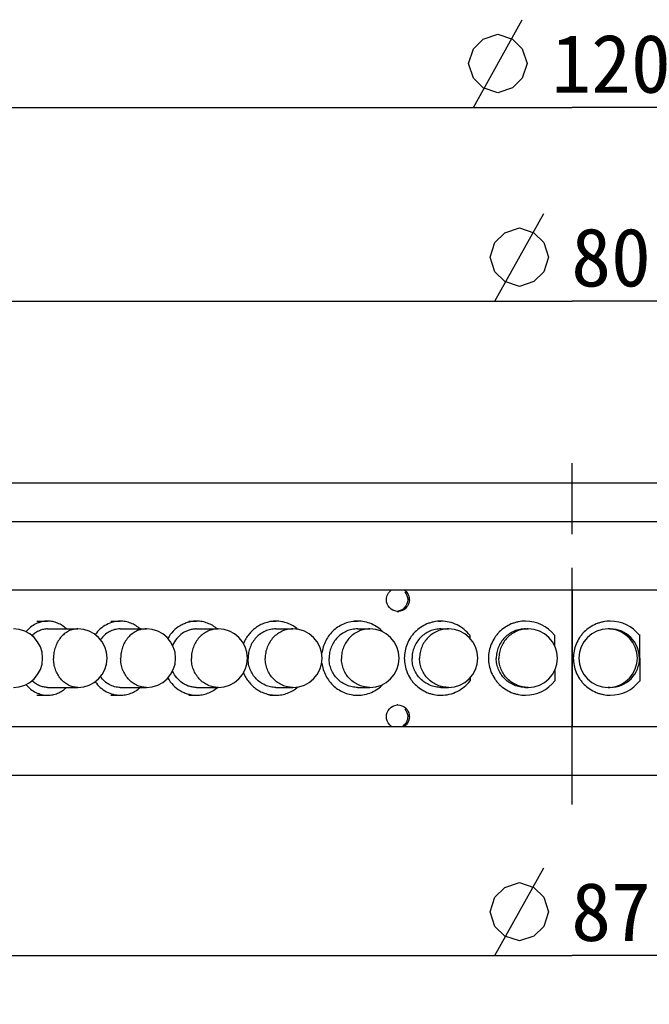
# Model space of a CAD drawing. Header units: millimetres. Extents: x 70 to 246, y 22 to 273.
# Tile 4 of 7: x 105 to 137, y 223 to 273. Entities that reach past the tile are written whole.
import ezdxf
from ezdxf.enums import TextEntityAlignment as Align

# ---------------------------------------------------------------- set-up
doc = ezdxf.new("R2010")
doc.units = ezdxf.units.MM
doc.header["$LTSCALE"] = 23.1
doc.linetypes.add('CENTER', pattern=[0.6, 0.375, -0.075, 0.075, -0.075])
doc.layers.get('0').update_dxf_attribs({"linetype": 'CONTINUOUS'})
for name, color, linetype in [('00_COMPONENTS', 7, 'CONTINUOUS'), ('03_ALL_AXES', 7, 'CONTINUOUS'), ('51__DRAFT_DIMS', 7, 'CONTINUOUS')]:
    doc.layers.add(name, color=color, linetype=linetype)
doc.styles.get("Standard").update_dxf_attribs({"font": 'simfang.ttf'})
doc.dimstyles.new('DIMSTYLE_1', dxfattribs={"dimtxt": 3, "dimasz": 3, "dimexe": 2.5, "dimexo": 0.5, "dimgap": 0.75, "dimtad": 1, "dimdsep": 46, "dimtxsty": 'STANDARD', "dimblk": '_FILLED', "dimblk1": '_FILLED', "dimblk2": '_FILLED', "dimcen": 0.09, "dimclrt": 3, "dimazin": 2, "dimtp": 0.3, "dimtm": 0.3, "dimtfac": 1, "dimtofl": 0, "dimtmove": 0, "dimatfit": 3, "dimldrblk": '_FILLED', "dimfxl": 1, "dimtolj": 1, "dimarcsym": 0})
doc.dimstyles.new('DIMSTYLE_2', dxfattribs={"dimtxt": 3, "dimasz": 3, "dimexe": 2.5, "dimexo": 0.5, "dimgap": 0.75, "dimtad": 1, "dimdsep": 46, "dimtxsty": 'STANDARD', "dimblk": '_FILLED', "dimblk1": '_FILLED', "dimblk2": '_FILLED', "dimcen": 0.09, "dimclrt": 3, "dimazin": 2, "dimtp": 0.2, "dimtm": 0.2, "dimtfac": 1, "dimtofl": 0, "dimtmove": 0, "dimatfit": 3, "dimldrblk": '_FILLED', "dimfxl": 1, "dimtolj": 1, "dimarcsym": 0})

# ---------------------------------------------------------------- blocks, each defined once
blk = doc.blocks.new('_FILLED')
at = {"color": 0, "linetype": 'ByBlock'}
blk.add_solid([(0, 0), (-1, 0.167), (-1, -0.167)], dxfattribs=at)
blk = doc.blocks.new('*D1')
at = {"layer": '51__DRAFT_DIMS', "color": 4}
for p, q in [((72.889, 249.382), (72.889, 271.237)), ((192.889, 249.383), (192.889, 271.237)), ((72.889, 268.737), (132.889, 268.737)), ((192.889, 268.737), (132.889, 268.737))]:
    blk.add_line(p, q, dxfattribs=at)
at = {"layer": '51__DRAFT_DIMS', "color": 4, "xscale": 3, "yscale": 3, "zscale": 3, "rotation": 180}
blk.add_blockref('_FILLED', (72.889, 268.737), dxfattribs=at)
at = {"layer": '51__DRAFT_DIMS', "color": 4, "xscale": 3, "yscale": 3, "zscale": 3}
blk.add_blockref('_FILLED', (192.889, 268.737), dxfattribs=at)
at = {"layer": '51__DRAFT_DIMS', "color": 3}
blk.add_text('120', height=3, dxfattribs=at).set_placement((134.889, 269.487), align=Align.CENTER)
blk = doc.blocks.new('*D2')
at = {"layer": '51__DRAFT_DIMS', "color": 4}
for p, q in [((92.889, 247.983), (92.889, 261.302)), ((172.889, 247.983), (172.889, 261.302)), ((92.889, 258.802), (132.889, 258.802)), ((172.889, 258.802), (132.889, 258.802))]:
    blk.add_line(p, q, dxfattribs=at)
at = {"layer": '51__DRAFT_DIMS', "color": 4, "xscale": 3, "yscale": 3, "zscale": 3, "rotation": 180}
blk.add_blockref('_FILLED', (92.889, 258.802), dxfattribs=at)
at = {"layer": '51__DRAFT_DIMS', "color": 4, "xscale": 3, "yscale": 3, "zscale": 3}
blk.add_blockref('_FILLED', (172.889, 258.802), dxfattribs=at)
at = {"layer": '51__DRAFT_DIMS', "color": 3}
blk.add_text('80', height=3, dxfattribs=at).set_placement((134.889, 259.552), align=Align.CENTER)
blk = doc.blocks.new('*D3')
at = {"layer": '51__DRAFT_DIMS', "color": 4}
for p, q in [((89.389, 233.983), (89.389, 222.726)), ((176.389, 233.983), (176.389, 222.726)), ((89.389, 225.226), (132.889, 225.226)), ((176.389, 225.226), (132.889, 225.226))]:
    blk.add_line(p, q, dxfattribs=at)
at = {"layer": '51__DRAFT_DIMS', "color": 4, "xscale": 3, "yscale": 3, "zscale": 3, "rotation": 180}
blk.add_blockref('_FILLED', (89.389, 225.226), dxfattribs=at)
at = {"layer": '51__DRAFT_DIMS', "color": 4, "xscale": 3, "yscale": 3, "zscale": 3}
blk.add_blockref('_FILLED', (176.389, 225.226), dxfattribs=at)
at = {"layer": '51__DRAFT_DIMS', "color": 3}
blk.add_text('87', height=3, dxfattribs=at).set_placement((134.889, 225.976), align=Align.CENTER)
blk = doc.blocks.new('*D4')
at = {"layer": '51__DRAFT_DIMS', "color": 4}
for p, q in [((91.389, 249.483), (205.461, 249.483)), ((202.961, 249.483), (202.961, 241.983)), ((202.961, 234.483), (202.961, 241.983)), ((193.389, 234.483), (205.461, 234.483))]:
    blk.add_line(p, q, dxfattribs=at)
at = {"layer": '51__DRAFT_DIMS', "color": 4, "xscale": 3, "yscale": 3, "zscale": 3}
for p, rotation in [((202.961, 249.483), 90), ((202.961, 234.483), 270)]:
    blk.add_blockref('_FILLED', p, dxfattribs=dict(at, rotation=rotation))
at = {"layer": '51__DRAFT_DIMS', "color": 3}
blk.add_text('15', height=3, rotation=90, dxfattribs=at).set_placement((202.211, 241.983), align=Align.CENTER)

msp = doc.modelspace()

# ---------------------------------------------------------------- hatches: boundary and pattern name
h = msp.add_hatch()
h.set_pattern_fill('DEFAULT__2', color=4, scale=1.647445, angle=245, style=0, pattern_type=0)
h.set_pattern_definition([(245, (0, 0), (1.493092, -0.69624), [])])
edge = h.paths.add_edge_path()
edge.add_line((77.6889, 244.9826), (79.6889, 244.9826))
edge.add_line((79.8889, 244.7826), (79.6889, 244.9826))
edge.add_line((79.8889, 244.7826), (79.8889, 235.9826))
edge.add_line((79.8889, 235.9826), (72.8889, 235.9826))
edge.add_line((72.8889, 248.8824), (72.8889, 235.9826))
edge.add_line((73.4891, 249.4826), (72.8889, 248.8824))
edge.add_line((73.4891, 249.4826), (73.8889, 249.4826))
edge.add_line((73.8889, 247.4826), (73.8889, 249.4826))
edge.add_line((77.6889, 247.4826), (73.8889, 247.4826))
edge.add_line((77.6889, 247.4826), (77.6889, 244.9826))
edge = h.paths.add_edge_path()
edge.add_line((186.0889, 244.9826), (188.0889, 244.9826))
edge.add_line((188.0889, 247.4826), (188.0889, 244.9826))
edge.add_line((191.8889, 247.4826), (188.0889, 247.4826))
edge.add_line((191.8889, 247.4826), (191.8889, 249.4826))
edge.add_line((191.8889, 249.4826), (192.2891, 249.4826))
edge.add_line((192.2891, 249.4826), (192.8889, 248.8829))
edge.add_line((192.8889, 248.8829), (192.8889, 235.9826))
edge.add_line((192.8889, 235.9826), (185.8889, 235.9826))
edge.add_line((185.8889, 244.7826), (185.8889, 235.9826))
edge.add_line((185.8889, 244.7826), (186.0889, 244.9826))
h = msp.add_hatch()
h.set_pattern_fill('DEFAULT__4', color=4, scale=1.445784, angle=125, style=0, pattern_type=0)
h.set_pattern_definition([(125, (0, 0), (-1.184317, -0.8292676), [])])
edge = h.paths.add_edge_path()
edge.add_line((74.0889, 249.4826), (90.8889, 249.4826))
edge.add_line((92.8889, 247.4826), (90.8889, 249.4826))
edge.add_line((92.8889, 247.4826), (92.8889, 243.9826))
edge.add_line((83.8889, 243.9826), (92.8889, 243.9826))
edge.add_line((83.8889, 243.9826), (83.5889, 244.2826))
edge.add_line((83.5889, 245.2826), (83.5889, 244.2826))
edge.add_line((78.3889, 245.2826), (83.5889, 245.2826))
edge.add_line((78.3889, 245.2826), (77.8889, 245.7826))
edge.add_line((77.8889, 247.4826), (77.8889, 245.7826))
edge.add_line((74.3889, 247.4826), (77.8889, 247.4826))
edge.add_line((74.3889, 247.4826), (74.0889, 247.7826))
edge.add_line((74.0889, 247.7826), (74.0889, 249.4826))
edge = h.paths.add_edge_path()
edge.add_line((174.8889, 249.4826), (191.6889, 249.4826))
edge.add_line((191.6889, 247.7826), (191.6889, 249.4826))
edge.add_line((191.3889, 247.4826), (191.6889, 247.7826))
edge.add_line((187.8889, 247.4826), (191.3889, 247.4826))
edge.add_line((187.8889, 247.4826), (187.8889, 245.7826))
edge.add_line((187.3889, 245.2826), (187.8889, 245.7826))
edge.add_line((182.1889, 245.2826), (187.3889, 245.2826))
edge.add_line((182.1889, 245.2826), (182.1889, 244.2826))
edge.add_line((181.8889, 243.9826), (182.1889, 244.2826))
edge.add_line((172.8889, 243.9826), (181.8889, 243.9826))
edge.add_line((172.8889, 247.4826), (172.8889, 243.9826))
edge.add_line((172.8889, 247.4826), (174.8889, 249.4826))
h = msp.add_hatch()
h.set_pattern_fill('DEFAULT__1', color=4, scale=3.871852, angle=205, style=0, pattern_type=0)
h.set_pattern_definition([(205, (0, 0), (1.636315, -3.50909), [])])
edge = h.paths.add_edge_path()
edge.add_line((182.3889, 235.9826), (182.3889, 240.105))
edge.add_line((182.8889, 240.105), (182.3889, 240.105))
edge.add_line((182.8889, 235.9826), (182.8889, 240.105))
edge.add_line((182.3889, 235.9826), (182.8889, 235.9826))
edge = h.paths.add_edge_path()
edge.add_line((182.3889, 240.8603), (182.3889, 244.9826))
edge.add_line((182.3889, 244.9826), (182.8889, 244.9826))
edge.add_line((182.8889, 240.8603), (182.8889, 244.9826))
edge.add_line((182.3889, 240.8603), (182.8889, 240.8603))
edge = h.paths.add_edge_path()
edge.add_line((82.8889, 235.9826), (82.8889, 240.1386))
edge.add_line((83.3889, 240.1386), (82.8889, 240.1386))
edge.add_line((83.3889, 235.9826), (83.3889, 240.1386))
edge.add_line((83.3889, 235.9826), (82.8889, 235.9826))
edge = h.paths.add_edge_path()
edge.add_line((82.8889, 240.8267), (82.8889, 244.9826))
edge.add_line((83.3889, 244.9826), (82.8889, 244.9826))
edge.add_line((83.3889, 240.8267), (83.3889, 244.9826))
edge.add_line((82.8889, 240.8267), (83.3889, 240.8267))
h = msp.add_hatch()
h.set_pattern_fill('DEFAULT__3', color=4, scale=0.5751, angle=5, style=0, pattern_type=0)
h.set_pattern_definition([(5, (0, 0), (-0.0501233, 0.5729118), [])])
edge = h.paths.add_edge_path()
edge.add_line((72.8889, 234.4826), (89.3889, 234.4826))
edge.add_line((72.8889, 234.4826), (72.8889, 235.9826))
edge.add_line((72.8889, 235.9826), (83.5889, 235.9826))
edge.add_line((83.5889, 235.9826), (83.5889, 236.6826))
edge.add_line((83.8889, 236.9826), (83.5889, 236.6826))
edge.add_line((83.8889, 236.9826), (89.3889, 236.9826))
edge.add_line((89.3889, 234.4826), (89.3889, 236.9826))
edge = h.paths.add_edge_path()
edge.add_line((176.3889, 234.4826), (192.8889, 234.4826))
edge.add_line((176.3889, 234.4826), (176.3889, 236.9826))
edge.add_line((176.3889, 236.9826), (181.8889, 236.9826))
edge.add_line((181.8889, 236.9826), (182.1889, 236.6826))
edge.add_line((182.1889, 235.9826), (182.1889, 236.6826))
edge.add_line((182.1889, 235.9826), (192.8889, 235.9826))
edge.add_line((192.8889, 234.4826), (192.8889, 235.9826))

# ---------------------------------------------------------------- linework, layer by layer
at = {"layer": '00_COMPONENTS', "color": 7}
for p, q in [((74.0889, 249.4826), (192.2891, 249.4826)), ((172.8889, 247.4826), (92.8889, 247.4826)), ((83.8889, 243.9826), (181.8889, 243.9826)), ((132.8802, 243.9826), (132.8802, 236.9826)), ((132.8889, 243.9826), (132.8889, 236.9826)), ((105.4384, 242.3826), (105.9929, 242.3826)), ((105.9929, 241.9826), (107.5457, 241.9826)), ((109.2412, 242.3826), (109.719, 242.3826)), ((109.719, 241.9826), (111.0566, 241.9826)), ((113.2345, 242.3826), (113.6316, 242.3826)), ((113.6316, 241.9826), (114.7433, 241.9826)), ((117.386, 242.3826), (117.6992, 242.3826)), ((117.6992, 241.9826), (118.5761, 241.9826)), ((121.6623, 242.3826), (121.8891, 242.3826)), ((121.8891, 241.9826), (122.5242, 241.9826)), ((126.0291, 242.3826), (126.1676, 242.3826)), ((126.1676, 241.9826), (126.5557, 241.9826)), ((130.5003, 241.9826), (130.6382, 241.9826)), ((134.8521, 241.9826), (134.7388, 241.9826)), ((127.6471, 241.6567), (127.6478, 241.5106)), ((131.9923, 241.6567), (131.9951, 241.1204)), ((136.3447, 241.6567), (136.357, 239.3244)), ((136.3852, 241.6567), (136.3447, 241.6567)), ((127.6585, 239.4664), (127.6592, 239.3244)), ((132.0017, 239.8591), (132.0045, 239.3244)), ((105.9929, 238.9826), (107.5457, 238.9826)), ((109.719, 238.9826), (111.0566, 238.9826)), ((113.6316, 238.9826), (114.7433, 238.9826)), ((117.6992, 238.9826), (118.5761, 238.9826)), ((121.8891, 238.9826), (122.5242, 238.9826)), ((126.1676, 238.9826), (126.5557, 238.9826)), ((130.5003, 238.9826), (130.6382, 238.9826)), ((134.8521, 238.9826), (134.7388, 238.9826)), ((136.3975, 239.3244), (136.357, 239.3244)), ((105.4384, 238.5826), (105.9929, 238.5826)), ((109.2412, 238.5826), (109.719, 238.5826)), ((113.2345, 238.5826), (113.6316, 238.5826)), ((117.386, 238.5826), (117.6992, 238.5826)), ((121.6623, 238.5826), (121.8891, 238.5826)), ((126.0291, 238.5826), (126.1676, 238.5826)), ((83.8889, 236.9826), (181.8889, 236.9826)), ((72.8889, 234.4826), (192.8889, 234.4826))]:
    msp.add_line(p, q, dxfattribs=at)
at = {"layer": '00_COMPONENTS', "color": 4}
for p, q in [((124.5471, 243.4826), (124.4629, 243.4826)), ((124.5471, 237.4826), (124.4629, 237.4826))]:
    msp.add_line(p, q, dxfattribs=at)
at = {"layer": '00_COMPONENTS', "color": 7}
for centre, radius, start, end in [((123.9519, 243.4822), 0.5952, 0.04075, 8.88899), ((123.9583, 243.4354), 0.5527, 265.28273, 269.98811), ((123.9581, 243.4356), 0.553, 270.01218, 274.68557), ((104.2388, 240.4826), 1.5, 270, 90), ((107.5457, 240.4826), 1.5, 270, 90), ((111.0566, 240.4826), 1.5, 270, 90), ((114.7433, 240.4826), 1.5, 270, 90), ((118.5761, 240.4826), 1.5, 270, 90), ((122.5242, 240.4826), 1.5, 270, 90), ((126.5557, 240.4826), 1.5, 270, 90), ((130.5, 240.4858), 1.8969, 38.11818, 89.99073), ((130.6382, 240.4826), 1.5, 270, 90), ((134.7388, 240.4826), 1.5, 90, 270), ((134.8519, 240.4848), 1.8979, 38.13341, 89.99377), ((134.8514, 240.4833), 1.4994, 0.27514, 89.97397), ((134.8514, 240.482), 1.4994, 270.0264, 0.32741), ((130.4999, 240.4795), 1.8969, 270.00955, 322.48488), ((134.8519, 240.4805), 1.8979, 270.00641, 322.46959), ((123.9583, 237.53), 0.5527, 90.01173, 94.68696), ((123.9519, 237.4822), 0.5952, 0.04075, 8.88899)]:
    msp.add_arc(centre, radius, start, end, dxfattribs=at)
at = {"layer": '00_COMPONENTS', "color": 4}
for centre, radius, start, end in [((134.7387, 240.4843), 1.4983, 85.67133, 89.99769), ((134.738, 240.4833), 1.4995, 0.27775, 85.64678), ((134.738, 240.482), 1.4995, 274.35164, 0.32477), ((134.7387, 240.4796), 1.497, 270.0006, 273.30599), ((134.7386, 240.4815), 1.4989, 273.30555, 274.32718)]:
    msp.add_arc(centre, radius, start, end, dxfattribs=at)
at = {"layer": '00_COMPONENTS', "color": 7}
for points, knots in [([(123.3706, 243.4826), (123.3706, 243.5806), (123.4195, 243.7781), (123.5552, 243.9303), (123.6359, 243.9839)], [0, 0, 0, 0, 0.5026935, 1, 1, 1, 1]), ([(124.2809, 243.9839), (124.3494, 243.9386), (124.4684, 243.816), (124.5272, 243.6561), (124.54, 243.5742)], [0, 0, 0, 0, 0.4976152, 1, 1, 1, 1]), ([(124.4629, 243.4826), (124.4629, 243.3369), (124.3495, 243.0349), (124.0582, 242.8963), (123.9138, 242.8845)], [0, 0, 0, 0, 0.5015591, 1, 1, 1, 1]), ([(124.4457, 243.1468), (124.3973, 243.0731), (124.2648, 242.9472), (124.0907, 242.8916), (124.0033, 242.8845)], [0, 0, 0, 0, 0.5012788, 1, 1, 1, 1]), ([(105.9929, 242.3826), (105.9417, 242.3826), (105.8389, 242.3766), (105.6864, 242.3497), (105.5368, 242.305), (105.342, 242.222), (105.1122, 242.0751), (104.9553, 241.9213), (104.8837, 241.8366)], [0, 0, 0, 0, 0.1205357, 0.2415714, 0.3635824, 0.4869973, 0.7390465, 1, 1, 1, 1]), ([(105.9929, 241.9826), (105.9209, 241.9826), (105.7754, 241.9674), (105.5648, 241.8997), (105.3675, 241.7895), (105.2505, 241.6915), (105.196, 241.6371)], [0, 0, 0, 0, 0.2428781, 0.4888784, 0.7406476, 1, 1, 1, 1]), ([(106.9633, 241.9827), (106.8957, 242.0459), (106.7515, 242.1596), (106.5109, 242.287), (106.2557, 242.3651), (106.08, 242.3826), (105.9929, 242.3826)], [0, 0, 0, 0, 0.2586749, 0.5102828, 0.7565707, 1, 1, 1, 1]), ([(109.719, 242.3826), (109.5965, 242.3826), (109.3489, 242.3513), (108.9979, 242.2133), (108.6828, 241.9918), (108.5088, 241.7984), (108.432, 241.6926)], [0, 0, 0, 0, 0.2427886, 0.4888824, 0.740847, 1, 1, 1, 1]), ([(109.719, 241.9826), (109.6223, 241.9826), (109.4266, 241.9579), (109.1494, 241.8488), (108.9004, 241.6737), (108.7631, 241.5208), (108.7025, 241.4372)], [0, 0, 0, 0, 0.2427807, 0.4888711, 0.7408381, 1, 1, 1, 1]), ([(110.7434, 241.9827), (110.6717, 242.0461), (110.5187, 242.1603), (110.2649, 242.2873), (109.9959, 242.3652), (109.8109, 242.3826), (109.719, 242.3826)], [0, 0, 0, 0, 0.2558994, 0.5069772, 0.7544514, 1, 1, 1, 1]), ([(113.6316, 242.3826), (113.5585, 242.3826), (113.4119, 242.3726), (113.1959, 242.3276), (112.9867, 242.2533), (112.7205, 242.1166), (112.421, 241.8781), (112.2358, 241.6324), (112.1585, 241.4995)], [0, 0, 0, 0, 0.1220976, 0.2445512, 0.3676912, 0.4917998, 0.7431851, 1, 1, 1, 1]), ([(113.6316, 241.9826), (113.568, 241.9826), (113.4403, 241.973), (113.2529, 241.9298), (113.0728, 241.8588), (112.8461, 241.7284), (112.5978, 241.5024), (112.455, 241.2734), (112.399, 241.1509)], [0, 0, 0, 0, 0.1216521, 0.2437337, 0.3666371, 0.490685, 0.7423948, 1, 1, 1, 1]), ([(114.7018, 241.9827), (114.6266, 242.0464), (114.4662, 242.1608), (114.2012, 242.2876), (113.9204, 242.3652), (113.7275, 242.3826), (113.6316, 242.3826)], [0, 0, 0, 0, 0.2537923, 0.5044781, 0.7528537, 1, 1, 1, 1]), ([(117.6992, 242.3826), (117.6117, 242.3826), (117.4362, 242.3692), (117.1788, 242.3089), (116.9325, 242.21), (116.7025, 242.0745), (116.4936, 241.9054), (116.3104, 241.7062), (116.1566, 241.4812), (116.076, 241.3175), (116.0415, 241.2331)], [0, 0, 0, 0, 0.1227751, 0.2458278, 0.3694106, 0.4937284, 0.6189214, 0.745054, 0.8721109, 1, 1, 1, 1]), ([(117.6992, 241.9826), (117.6058, 241.9826), (117.4179, 241.9631), (117.1478, 241.8763), (116.8992, 241.7355), (116.6817, 241.5463), (116.5037, 241.3161), (116.3721, 241.0539), (116.2916, 240.7699), (116.2742, 240.5731), (116.2747, 240.4747)], [0, 0, 0, 0, 0.1218078, 0.2441118, 0.3673268, 0.491721, 0.6173768, 0.7441854, 0.8718571, 1, 1, 1, 1]), ([(118.8328, 241.9609), (118.7538, 242.0281), (118.5845, 242.1488), (118.3041, 242.2824), (118.0062, 242.3643), (117.8013, 242.3826), (117.6992, 242.3826)], [0, 0, 0, 0, 0.2523323, 0.5027577, 0.751758, 1, 1, 1, 1]), ([(121.8891, 242.3826), (121.7783, 242.3826), (121.5558, 242.362), (121.2335, 242.2704), (120.9323, 242.1209), (120.6621, 241.9186), (120.4316, 241.6699), (120.2483, 241.383), (120.1179, 241.0672), (120.0691, 240.8441), (120.0546, 240.7314)], [0, 0, 0, 0, 0.1235188, 0.2472484, 0.3713717, 0.4960195, 0.6212545, 0.7470638, 0.8733613, 1, 1, 1, 1]), ([(121.8891, 241.9826), (121.7933, 241.9826), (121.601, 241.9631), (121.3242, 241.8765), (121.0692, 241.7359), (120.8462, 241.5468), (120.6635, 241.3167), (120.5283, 241.0544), (120.4457, 240.7701), (120.4277, 240.5731), (120.4283, 240.4747)], [0, 0, 0, 0, 0.1233714, 0.2469937, 0.3710782, 0.4957632, 0.621094, 0.7470182, 0.873385, 1, 1, 1, 1]), ([(123.2031, 241.8205), (123.1177, 241.9089), (122.9294, 242.069), (122.6061, 242.2476), (122.2549, 242.3578), (122.0107, 242.3826), (121.8891, 242.3826)], [0, 0, 0, 0, 0.2515131, 0.5018029, 0.7511553, 1, 1, 1, 1]), ([(126.1676, 242.3826), (126.0447, 242.3826), (125.8594, 242.3642), (125.6205, 242.3037), (125.3884, 242.2199), (125.1152, 242.0725), (124.8761, 241.8741), (124.7107, 241.6899), (124.5639, 241.4899), (124.4179, 241.2142), (124.3102, 240.8556), (124.2738, 240.4826), (124.3102, 240.1097), (124.4179, 239.7511), (124.5639, 239.4753), (124.7107, 239.2754), (124.8761, 239.0911), (125.1152, 238.8928), (125.3884, 238.7454), (125.6205, 238.6616), (125.8594, 238.6011), (126.0447, 238.5826), (126.1676, 238.5826)], [0, 0, 0, 0, 0.0621837, 0.093328, 0.124489, 0.186802, 0.2492243, 0.2805175, 0.3118399, 0.3744894, 0.4372222, 0.5, 0.5627778, 0.6255106, 0.6881601, 0.7194825, 0.7507757, 0.8131981, 0.875511, 0.906672, 0.9378163, 1, 1, 1, 1]), ([(126.1676, 241.9826), (126.0702, 241.9826), (125.8748, 241.9632), (125.5935, 241.8766), (125.3343, 241.7361), (125.1074, 241.5472), (124.9216, 241.3171), (124.784, 241.0547), (124.6999, 240.7703), (124.6816, 240.5731), (124.6821, 240.4747)], [0, 0, 0, 0, 0.124403, 0.2488975, 0.3735608, 0.4984439, 0.6235642, 0.7489038, 0.874403, 1, 1, 1, 1]), ([(127.6471, 241.6567), (127.5597, 241.769), (127.359, 241.9743), (126.9974, 242.206), (126.5936, 242.3501), (126.3092, 242.3826), (126.1676, 242.3826)], [0, 0, 0, 0, 0.2506801, 0.5008163, 0.7505277, 1, 1, 1, 1]), ([(130.5003, 242.3826), (130.3763, 242.3826), (130.1895, 242.3642), (129.9485, 242.3037), (129.7145, 242.2199), (129.4391, 242.0726), (129.1978, 241.8743), (129.031, 241.6899), (128.8829, 241.4901), (128.7357, 241.2144), (128.627, 240.8557), (128.5903, 240.4826), (128.627, 240.1096), (128.7357, 239.7509), (128.8829, 239.4752), (129.031, 239.2754), (129.1978, 239.091), (129.4391, 238.8927), (129.7145, 238.7453), (129.9485, 238.6615), (130.1895, 238.6011), (130.3763, 238.5826), (130.5003, 238.5826)], [0, 0, 0, 0, 0.062444, 0.0937054, 0.124969, 0.1874291, 0.2499029, 0.281183, 0.3124668, 0.374969, 0.4374817, 0.5, 0.5625184, 0.625031, 0.6875333, 0.7188171, 0.7500971, 0.8125709, 0.875031, 0.9062946, 0.937556, 1, 1, 1, 1]), ([(130.5003, 241.9826), (130.402, 241.9826), (130.205, 241.9632), (129.9214, 241.8767), (129.66, 241.7363), (129.4312, 241.5473), (129.2437, 241.3172), (129.1049, 241.0548), (129.02, 240.7704), (129.0016, 240.5731), (129.0021, 240.4747)], [0, 0, 0, 0, 0.1249253, 0.249862, 0.3748198, 0.4998051, 0.6248199, 0.7498635, 0.8749215, 1, 1, 1, 1]), ([(134.8521, 242.3826), (134.7281, 242.3826), (134.5412, 242.3642), (134.3001, 242.3037), (134.066, 242.2199), (133.7906, 242.0726), (133.5492, 241.8743), (133.3822, 241.6899), (133.2341, 241.4901), (133.0868, 241.2144), (132.9781, 240.8557), (132.9414, 240.4826), (132.9781, 240.1096), (133.0868, 239.7509), (133.2341, 239.4752), (133.3822, 239.2754), (133.5492, 239.091), (133.7906, 238.8927), (134.066, 238.7453), (134.3001, 238.6615), (134.5412, 238.6011), (134.7281, 238.5826), (134.8521, 238.5826)], [0, 0, 0, 0, 0.062456, 0.093723, 0.1249913, 0.1874582, 0.2499344, 0.2812139, 0.3124959, 0.3749913, 0.4374937, 0.5, 0.5625063, 0.6250087, 0.6875041, 0.7187861, 0.7500656, 0.8125418, 0.8750087, 0.9062771, 0.937544, 1, 1, 1, 1]), ([(117.6992, 238.9826), (117.6064, 238.9826), (117.4198, 239.0019), (117.1514, 239.0876), (116.9039, 239.2266), (116.6871, 239.4134), (116.5091, 239.641), (116.3765, 239.9004), (116.2943, 240.1818), (116.2752, 240.3771), (116.2747, 240.4747)], [0, 0, 0, 0, 0.121828, 0.2441459, 0.3673643, 0.4917507, 0.617391, 0.7441833, 0.8718471, 1, 1, 1, 1]), ([(121.8891, 238.9826), (121.794, 238.9826), (121.6029, 239.0019), (121.3278, 239.0874), (121.0741, 239.2262), (120.8517, 239.4129), (120.669, 239.6404), (120.5328, 239.9), (120.4484, 240.1815), (120.4288, 240.3771), (120.4283, 240.4747)], [0, 0, 0, 0, 0.1233819, 0.2470115, 0.3710979, 0.4957791, 0.6211019, 0.7470176, 0.87338, 1, 1, 1, 1]), ([(126.1676, 238.9826), (126.0709, 238.9826), (125.8768, 239.0019), (125.5972, 239.0873), (125.3393, 239.2259), (125.1131, 239.4126), (124.9272, 239.64), (124.7886, 239.8996), (124.7027, 240.1814), (124.6826, 240.3771), (124.6821, 240.4747)], [0, 0, 0, 0, 0.1244069, 0.2489042, 0.3735681, 0.4984499, 0.6235672, 0.7489037, 0.8744013, 1, 1, 1, 1]), ([(130.5003, 238.9826), (130.4027, 238.9826), (130.207, 239.0019), (129.9251, 239.0872), (129.665, 239.2258), (129.4369, 239.4124), (129.2493, 239.6398), (129.1095, 239.8995), (129.0228, 240.1813), (129.0026, 240.3771), (129.0021, 240.4747)], [0, 0, 0, 0, 0.1249258, 0.2498629, 0.3748207, 0.4998058, 0.6248203, 0.7498635, 0.8749213, 1, 1, 1, 1]), ([(120.0547, 240.2333), (120.0692, 240.1206), (120.1181, 239.8976), (120.2485, 239.5819), (120.4319, 239.2951), (120.6623, 239.0465), (120.9324, 238.8443), (121.2336, 238.6949), (121.5559, 238.6032), (121.7783, 238.5826), (121.8891, 238.5826)], [0, 0, 0, 0, 0.1266387, 0.252936, 0.378745, 0.5039798, 0.6286276, 0.752751, 0.8764808, 1, 1, 1, 1]), ([(109.719, 238.9826), (109.6222, 238.9826), (109.4266, 239.0074), (109.1493, 239.1165), (108.9004, 239.2916), (108.763, 239.4445), (108.7024, 239.5281)], [0, 0, 0, 0, 0.2427801, 0.48887, 0.7408374, 1, 1, 1, 1]), ([(112.1586, 239.4657), (112.2359, 239.3328), (112.421, 239.0871), (112.7206, 238.8486), (112.9867, 238.7119), (113.1959, 238.6377), (113.4119, 238.5927), (113.5585, 238.5826), (113.6316, 238.5826)], [0, 0, 0, 0, 0.2568144, 0.5081996, 0.6323083, 0.7554484, 0.8779022, 1, 1, 1, 1]), ([(113.6316, 238.9826), (113.568, 238.9826), (113.4404, 238.9923), (113.253, 239.0355), (113.0728, 239.1065), (112.8462, 239.2368), (112.5979, 239.4627), (112.4551, 239.6917), (112.3991, 239.8142)], [0, 0, 0, 0, 0.1216529, 0.243735, 0.3666388, 0.4906868, 0.742396, 1, 1, 1, 1]), ([(116.0416, 239.7321), (116.076, 239.6477), (116.1566, 239.484), (116.3104, 239.2591), (116.4937, 239.0599), (116.7025, 238.8907), (116.9325, 238.7552), (117.1788, 238.6563), (117.4362, 238.5961), (117.6117, 238.5826), (117.6992, 238.5826)], [0, 0, 0, 0, 0.127889, 0.2549457, 0.3810782, 0.5062712, 0.630589, 0.7541719, 0.8772247, 1, 1, 1, 1]), ([(104.8837, 239.1287), (104.9553, 239.044), (105.1122, 238.8902), (105.3419, 238.7433), (105.5368, 238.6603), (105.6864, 238.6156), (105.8389, 238.5887), (105.9417, 238.5826), (105.9929, 238.5826)], [0, 0, 0, 0, 0.2609544, 0.513004, 0.6364186, 0.7584294, 0.8794648, 1, 1, 1, 1]), ([(105.9929, 238.9826), (105.9209, 238.9826), (105.7755, 238.9979), (105.5649, 239.0656), (105.3677, 239.1757), (105.2507, 239.2736), (105.1962, 239.3279)], [0, 0, 0, 0, 0.2428818, 0.4888841, 0.7406521, 1, 1, 1, 1]), ([(105.9929, 238.5826), (106.08, 238.5826), (106.2556, 238.6002), (106.5107, 238.6782), (106.7512, 238.8055), (106.8954, 238.9192), (106.963, 238.9823)], [0, 0, 0, 0, 0.2434333, 0.4897231, 0.741329, 1, 1, 1, 1]), ([(108.432, 239.2727), (108.5087, 239.167), (108.6827, 238.9735), (108.9979, 238.752), (109.3489, 238.614), (109.5965, 238.5826), (109.719, 238.5826)], [0, 0, 0, 0, 0.2591538, 0.5111186, 0.7572122, 1, 1, 1, 1]), ([(109.719, 238.5826), (109.8108, 238.5826), (109.9958, 238.6001), (110.2647, 238.6779), (110.5184, 238.8049), (110.6714, 238.9189), (110.7431, 238.9823)], [0, 0, 0, 0, 0.2455512, 0.4930267, 0.7441029, 1, 1, 1, 1]), ([(113.6316, 238.5826), (113.7275, 238.5826), (113.9203, 238.6001), (114.201, 238.6776), (114.4659, 238.8044), (114.6263, 238.9187), (114.7015, 238.9823)], [0, 0, 0, 0, 0.2471478, 0.4955242, 0.7462087, 1, 1, 1, 1]), ([(117.6992, 238.5826), (117.8013, 238.5826), (118.0063, 238.601), (118.3042, 238.6829), (118.5847, 238.8166), (118.754, 238.9374), (118.8331, 239.0046)], [0, 0, 0, 0, 0.2482409, 0.4972405, 0.7476656, 1, 1, 1, 1]), ([(121.8891, 238.5826), (122.0107, 238.5826), (122.2548, 238.6074), (122.606, 238.7176), (122.9292, 238.8962), (123.1175, 239.0562), (123.2029, 239.1445)], [0, 0, 0, 0, 0.2488462, 0.4981999, 0.748491, 1, 1, 1, 1]), ([(126.1676, 238.5826), (126.3109, 238.5826), (126.5985, 238.616), (127.0066, 238.7634), (127.3709, 239.0002), (127.572, 239.2099), (127.6592, 239.3244)], [0, 0, 0, 0, 0.2494621, 0.4991687, 0.7493087, 1, 1, 1, 1]), ([(123.3706, 237.4826), (123.3706, 237.6282), (123.4808, 237.9289), (123.7701, 238.0691), (123.9132, 238.0808)], [0, 0, 0, 0, 0.5034938, 1, 1, 1, 1]), ([(123.9582, 238.0826), (124.0948, 238.0826), (124.3786, 237.9771), (124.5187, 237.7107), (124.54, 237.5742)], [0, 0, 0, 0, 0.4970415, 1, 1, 1, 1]), ([(124.4629, 237.4826), (124.4629, 237.3846), (124.4129, 237.1864), (124.2755, 237.0348), (124.194, 236.9814)], [0, 0, 0, 0, 0.5014327, 1, 1, 1, 1])]:
    msp.add_open_spline(points, degree=3, knots=knots, dxfattribs=at)
for points in [[(123.5271, 243.0749), (123.4294, 243.1828), (123.3706, 243.3371), (123.3706, 243.4826)], [(124.3053, 243.8893), (124.4032, 243.7818), (124.4629, 243.628), (124.4629, 243.4826)], [(124.5471, 243.4826), (124.5471, 243.3657), (124.51, 243.2445), (124.4457, 243.1468)], [(123.9129, 242.8845), (123.77, 242.8963), (123.6233, 242.9685), (123.5271, 243.0749)], [(123.5271, 237.0749), (123.4294, 237.1828), (123.3706, 237.3371), (123.3706, 237.4826)], [(124.3053, 237.8893), (124.4032, 237.7818), (124.4629, 237.628), (124.4629, 237.4826)], [(124.5471, 237.4826), (124.5471, 237.3657), (124.51, 237.2445), (124.4457, 237.1468)], [(123.6359, 236.9814), (123.5961, 237.0078), (123.5592, 237.0394), (123.5271, 237.0749)], [(124.4457, 237.1468), (124.403, 237.0818), (124.3458, 237.0243), (124.2809, 236.9814)]]:
    msp.add_open_spline(points, degree=3, dxfattribs=at)
at = {"layer": '00_COMPONENTS', "color": 4}
for points, knots in [([(107.5457, 241.9826), (107.4637, 241.9826), (107.2977, 241.9628), (107.06, 241.8751), (106.842, 241.7333), (106.6519, 241.5436), (106.4967, 241.3134), (106.3821, 241.0518), (106.3122, 240.7687), (106.2971, 240.573), (106.2975, 240.4747)], [0, 0, 0, 0, 0.1135192, 0.2289091, 0.3476761, 0.4707117, 0.5981996, 0.7296576, 0.8640518, 1, 1, 1, 1]), ([(111.0566, 241.9826), (110.9701, 241.9826), (110.7955, 241.9629), (110.5451, 241.8756), (110.3149, 241.7342), (110.114, 241.5447), (109.9498, 241.3145), (109.8285, 241.0526), (109.7544, 240.7692), (109.7384, 240.573), (109.7389, 240.4747)], [0, 0, 0, 0, 0.1169354, 0.2351591, 0.355726, 0.4792844, 0.6059962, 0.7355469, 0.8672101, 1, 1, 1, 1]), ([(114.7433, 241.9826), (114.653, 241.9826), (114.4711, 241.963), (114.2098, 241.876), (113.9694, 241.7349), (113.7593, 241.5456), (113.5876, 241.3154), (113.482, 241.0975), (113.422, 240.9123), (113.3788, 240.7208), (113.3662, 240.573), (113.3667, 240.4747)], [0, 0, 0, 0, 0.1196618, 0.2401607, 0.3621901, 0.4861889, 0.6122814, 0.7402739, 0.8049092, 0.8698227, 1, 1, 1, 1]), ([(118.5761, 241.9826), (118.4827, 241.9826), (118.2948, 241.9631), (118.0247, 241.8763), (117.7761, 241.7355), (117.5586, 241.5463), (117.3807, 241.3161), (117.249, 241.0539), (117.1686, 240.7699), (117.1511, 240.5731), (117.1516, 240.4747)], [0, 0, 0, 0, 0.1218078, 0.2441118, 0.3673268, 0.491721, 0.6173768, 0.7441854, 0.8718571, 1, 1, 1, 1]), ([(122.5242, 241.9826), (122.4284, 241.9826), (122.236, 241.9631), (121.9592, 241.8765), (121.7043, 241.7359), (121.4812, 241.5468), (121.2985, 241.3167), (121.1633, 241.0544), (121.0807, 240.7701), (121.0628, 240.5731), (121.0633, 240.4747)], [0, 0, 0, 0, 0.1233714, 0.2469937, 0.3710782, 0.4957632, 0.621094, 0.7470182, 0.873385, 1, 1, 1, 1]), ([(126.5557, 241.9826), (126.4583, 241.9826), (126.2628, 241.9632), (125.9815, 241.8766), (125.7223, 241.7361), (125.4955, 241.5472), (125.3096, 241.3171), (125.172, 241.0547), (125.0879, 240.7703), (125.0697, 240.5731), (125.0702, 240.4747)], [0, 0, 0, 0, 0.124403, 0.2488975, 0.3735608, 0.4984439, 0.6235642, 0.7489038, 0.874403, 1, 1, 1, 1]), ([(130.6382, 241.9826), (130.5399, 241.9826), (130.3429, 241.9632), (130.0593, 241.8767), (129.7979, 241.7363), (129.5691, 241.5473), (129.3816, 241.3172), (129.2428, 241.0548), (129.1579, 240.7704), (129.1395, 240.5731), (129.14, 240.4747)], [0, 0, 0, 0, 0.1249253, 0.249862, 0.3748198, 0.4998051, 0.6248199, 0.7498635, 0.8749215, 1, 1, 1, 1]), ([(107.5457, 238.9826), (107.4642, 238.9826), (107.2993, 239.0022), (107.0632, 239.0888), (106.8462, 239.2287), (106.6567, 239.4161), (106.5014, 239.6436), (106.386, 239.9025), (106.3145, 240.183), (106.2979, 240.3772), (106.2975, 240.4747)], [0, 0, 0, 0, 0.1135844, 0.2290166, 0.3477895, 0.4707945, 0.5982293, 0.729636, 0.8640103, 1, 1, 1, 1]), ([(111.0566, 238.9826), (110.9707, 238.9826), (110.7973, 239.0021), (110.5484, 239.0883), (110.3193, 239.2278), (110.119, 239.415), (109.9548, 239.6426), (109.8326, 239.9017), (109.7569, 240.1825), (109.7393, 240.3772), (109.7389, 240.4747)], [0, 0, 0, 0, 0.1169833, 0.235239, 0.3558117, 0.4793494, 0.6060231, 0.7355356, 0.8671825, 1, 1, 1, 1]), ([(114.7433, 238.9826), (114.6536, 238.9826), (114.4729, 239.002), (114.2132, 239.0879), (113.974, 239.2271), (113.7646, 239.4141), (113.5927, 239.6417), (113.4864, 239.8573), (113.4255, 240.0407), (113.381, 240.2305), (113.3671, 240.3771), (113.3667, 240.4747)], [0, 0, 0, 0, 0.1196948, 0.2402161, 0.3622506, 0.4862363, 0.6123034, 0.7402699, 0.8048955, 0.8698051, 1, 1, 1, 1]), ([(118.5761, 238.9826), (118.4833, 238.9826), (118.2967, 239.0019), (118.0283, 239.0876), (117.7809, 239.2266), (117.5641, 239.4134), (117.386, 239.641), (117.2534, 239.9004), (117.1712, 240.1818), (117.1521, 240.3771), (117.1516, 240.4747)], [0, 0, 0, 0, 0.121828, 0.2441459, 0.3673643, 0.4917507, 0.617391, 0.7441833, 0.8718471, 1, 1, 1, 1]), ([(122.5242, 238.9826), (122.429, 238.9826), (122.2379, 239.0019), (121.9628, 239.0874), (121.7092, 239.2262), (121.4868, 239.4129), (121.304, 239.6404), (121.1679, 239.9), (121.0835, 240.1815), (121.0638, 240.3771), (121.0633, 240.4747)], [0, 0, 0, 0, 0.1233819, 0.2470115, 0.3710979, 0.4957791, 0.6211019, 0.7470176, 0.87338, 1, 1, 1, 1]), ([(126.5557, 238.9826), (126.4589, 238.9826), (126.2648, 239.0019), (125.9852, 239.0873), (125.7273, 239.2259), (125.5011, 239.4126), (125.3152, 239.64), (125.1766, 239.8996), (125.0907, 240.1814), (125.0707, 240.3771), (125.0702, 240.4747)], [0, 0, 0, 0, 0.1244069, 0.2489042, 0.3735681, 0.4984499, 0.6235672, 0.7489037, 0.8744013, 1, 1, 1, 1]), ([(130.6382, 238.9826), (130.5406, 238.9826), (130.3449, 239.0019), (130.063, 239.0872), (129.8029, 239.2258), (129.5748, 239.4124), (129.3872, 239.6398), (129.2474, 239.8995), (129.1607, 240.1813), (129.1405, 240.3771), (129.14, 240.4747)], [0, 0, 0, 0, 0.1249258, 0.2498629, 0.3748207, 0.4998058, 0.6248203, 0.7498635, 0.8749213, 1, 1, 1, 1])]:
    msp.add_open_spline(points, degree=3, knots=knots, dxfattribs=at)
at = {"layer": '03_ALL_AXES', "color": 1, "linetype": 'CENTER'}
msp.add_line((132.8889, 232.9826), (132.8889, 250.4826), dxfattribs=at)
at = {"layer": '51__DRAFT_DIMS', "color": 3}
for p, q in [((127.8342, 268.7368), (130.3342, 273.2368)), ((128.9357, 258.8019), (131.4357, 263.3019)), ((128.9357, 225.2264), (131.4357, 229.7264))]:
    msp.add_line(p, q, dxfattribs=at)
for points in [[(127.5842, 270.9869), (127.8342, 271.7369), (128.3342, 272.2369), (129.0842, 272.4869), (129.8342, 272.2369), (130.3342, 271.7369), (130.5842, 270.9869), (130.3342, 270.2369), (129.8342, 269.7369), (129.0842, 269.4869), (128.3342, 269.7369), (127.8342, 270.2369), (127.5842, 270.9869)], [(128.6857, 261.052), (128.9357, 261.8019), (129.4357, 262.3019), (130.1857, 262.5519), (130.9357, 262.3019), (131.4357, 261.8019), (131.6857, 261.052), (131.4357, 260.3019), (130.9357, 259.8019), (130.1857, 259.5519), (129.4357, 259.8019), (128.9357, 260.3019), (128.6857, 261.052)], [(128.6857, 227.4764), (128.9357, 228.2264), (129.4357, 228.7264), (130.1857, 228.9764), (130.9357, 228.7264), (131.4357, 228.2264), (131.6857, 227.4764), (131.4357, 226.7264), (130.9357, 226.2264), (130.1857, 225.9764), (129.4357, 226.2264), (128.9357, 226.7264), (128.6857, 227.4764)]]:
    msp.add_lwpolyline(points, dxfattribs=at)

# ---------------------------------------------------------------- dimensions: what is measured, and where the dimension line sits
at = {"layer": '51__DRAFT_DIMS', "color": 4}
for base, p1, p2, picture, middle in [((192.8889, 268.7369), (72.8889, 248.8824), (192.8889, 248.8829), '*D1', (134.8889, 268.7369)), ((172.8889, 258.8019), (92.8889, 247.4826), (172.8889, 247.4826), '*D2', (134.8889, 258.8019)), ((176.3889, 225.2264), (89.3889, 234.4826), (176.3889, 234.4826), '*D3', (134.8889, 225.2264))]:
    dim = msp.add_linear_dim(base=base, p1=p1, p2=p2, text='%%c<>', dimstyle='DIMSTYLE_1', dxfattribs=at)
    dim.commit()
    dim.dimension.update_dxf_attribs({"geometry": picture, "text_midpoint": middle, "dimtype": 160})
dim = msp.add_linear_dim(base=(202.9609, 234.4826), p1=(90.8889, 249.4826), p2=(192.8889, 234.4826), angle=270, dimstyle='DIMSTYLE_2', dxfattribs=at)
dim.commit()
dim.dimension.update_dxf_attribs({"geometry": '*D4', "text_midpoint": (202.9609, 242.0676), "dimtype": 160})

doc.saveas('drawing.dxf')
